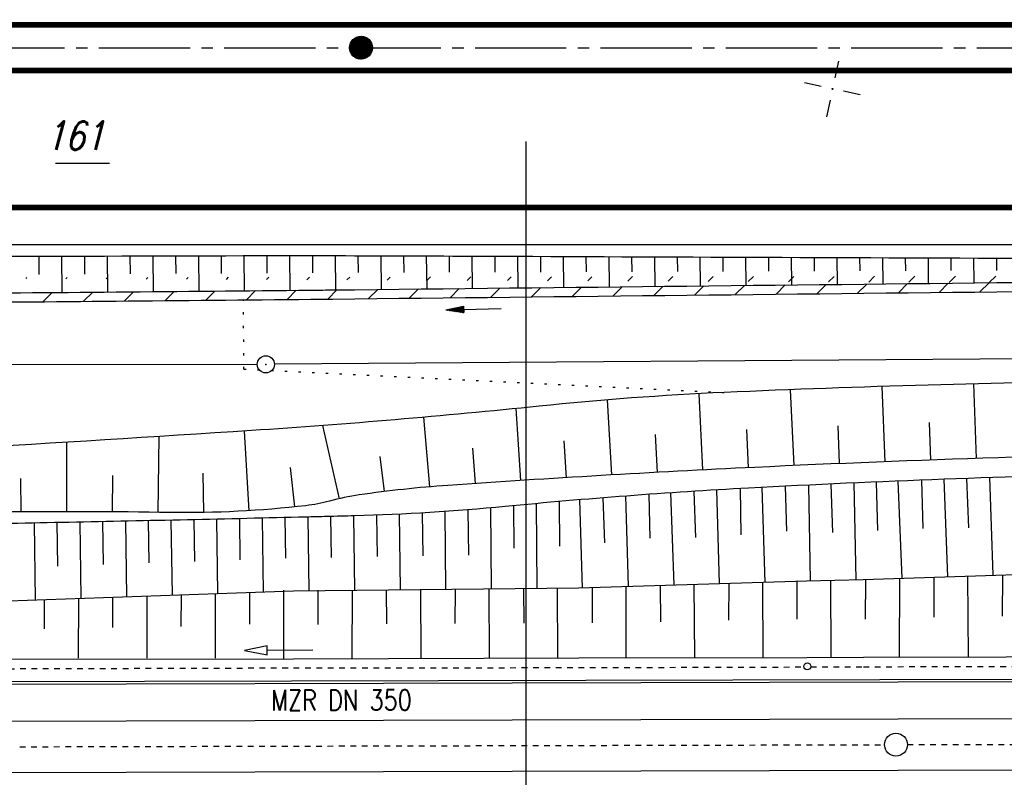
# Model space of a CAD drawing. Extents: x -134 to 1642, y -665 to 1050.
# Tile 31 of 88: x 695 to 782, y 150 to 217. Entities that reach past the tile are written whole.
import ezdxf

# ---------------------------------------------------------------- set-up
doc = ezdxf.new("R2010")
doc.units = 0
doc.header["$LTSCALE"] = 2
doc.header["$MEASUREMENT"] = 0
for name, pattern in [('ACAD_ISO03W100', [0.5, 0.25, -0.25]), ('ACAD_ISO05W100', [0.5, 0.25, -0.25]), ('ACHSE', [5.5, 4, -0.5, 0.5, -0.5]), ('AUSGEZOGEN', [0]), ('PUNKTX2_STR', [0.6, 0.1, -0.5])]:
    doc.linetypes.add(name, pattern=pattern)
doc.layers.get('0').update_dxf_attribs({"color": 8, "linetype": 'AUSGEZOGEN'})
for name, color, linetype in [('ACHSETOP', 250, 'ACHSE'), ('Bahnachse', 7, 'CONTINUOUS'), ('BOESCHG', 8, 'AUSGEZOGEN'), ('Boeschungen', 15, 'CONTINUOUS'), ('FBRTOP', 8, 'AUSGEZOGEN'), ('FLSTNR-BAB', 7, 'AUSGEZOGEN'), ('Gleisachsen', 7, 'CONTINUOUS'), ('GRENZL-BAB', 7, 'AUSGEZOGEN'), ('GRENZP-BAB', 7, 'AUSGEZOGEN'), ('HEKT_B', 250, 'CONTINUOUS'), ('Kabelanlagen', 15, 'CONTINUOUS'), ('NETZ', 250, 'AUSGEZOGEN'), ('NUTZUNG', 8, 'PUNKTX2_STR'), ('NZ', 8, 'AUSGEZOGEN'), ('PFEILTOP', 8, 'AUSGEZOGEN'), ('Rinne', 200, 'CONTINUOUS'), ('Tiefenentwaesserung', 15, 'CONTINUOUS')]:
    doc.layers.add(name, color=color, linetype=linetype)
doc.styles.add('ROMANS', font='romans.shx', dxfattribs={"width": 0.8})
pattern_1 = [(45, (0, 0), (-1.767766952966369, 1.767766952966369), [])]

# ---------------------------------------------------------------- blocks, each defined once
blk = doc.blocks.new('IKR')
at = {"color": 0}
for p, q in [((0, 1), (0, 2.5)), ((-2.5, 0), (-1, 0)), ((1, 0), (2.5, 0)), ((0, -2.5), (0, -1))]:
    blk.add_line(p, q, dxfattribs=at)
blk.add_circle((0, 0), 0.05, dxfattribs=at)
blk.add_point((0, 0), dxfattribs=at)
blk = doc.blocks.new('*X17')
at = {"color": 0}
for p, q in [((212.2338378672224, 257.3935923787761), (213.2417524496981, 258.4015069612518)), ((212.2358318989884, 257.4662970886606), (213.1690477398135, 258.3995129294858)), ((212.2367523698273, 257.3257962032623), (213.3095486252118, 258.3985924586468)), ((212.2437289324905, 257.2620620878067), (213.3732827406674, 258.3916158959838)), ((212.2440325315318, 257.5452083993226), (213.0901364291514, 258.3913122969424)), ((212.2541807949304, 257.201803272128), (213.4335415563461, 258.3811640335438)), ((212.2606187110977, 257.6325052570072), (213.0028395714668, 258.3747261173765)), ((212.2676832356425, 257.1445950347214), (213.4907497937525, 258.3676615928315)), ((212.283919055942, 257.0901201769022), (213.5452246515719, 258.3514257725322)), ((212.2898237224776, 257.732420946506), (212.9029238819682, 258.3455211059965)), ((212.3026459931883, 257.0381364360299), (213.5972083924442, 258.3326988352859)), ((212.3236761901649, 256.9884559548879), (213.6468888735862, 258.3116686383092)), ((212.3425626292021, 257.8558705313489), (212.7794742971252, 258.2927821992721)), ((212.3468627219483, 256.9409318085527), (213.6944130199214, 258.2884821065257)), ((212.3720904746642, 256.8954488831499), (213.7398959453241, 258.2632543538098)), ((212.3992698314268, 256.8519175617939), (213.7834272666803, 258.2360749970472)), ((212.4283322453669, 256.8102692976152), (213.8250755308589, 258.2070125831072)), ((212.4592271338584, 256.7704535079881), (213.864891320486, 258.1761176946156)), ((212.4919197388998, 256.7324354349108), (213.9029093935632, 258.1434250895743)), ((212.5263897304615, 256.6961947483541), (213.9391500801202, 258.1089550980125)), ((212.5626304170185, 256.6617247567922), (213.9736200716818, 258.0727144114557)), ((212.6006484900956, 256.6290321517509), (214.0063126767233, 258.0346963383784)), ((212.6404642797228, 256.5981372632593), (214.0372075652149, 257.9948805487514)), ((212.6821125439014, 256.5690748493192), (214.0662699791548, 257.9532322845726)), ((212.7256438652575, 256.5418954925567), (214.0934493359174, 257.9097009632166)), ((212.7711267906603, 256.5166677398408), (214.1186770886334, 257.8642180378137)), ((212.8186509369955, 256.4934812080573), (214.1418636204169, 257.8166938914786)), ((212.8683314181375, 256.4724510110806), (214.1628938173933, 257.7670134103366)), ((212.9203151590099, 256.4537240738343), (214.1816207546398, 257.7150296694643)), ((212.9747900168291, 256.437488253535), (214.1978565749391, 257.6605548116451)), ((213.0319982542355, 256.4239858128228), (214.2113590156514, 257.6033465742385)), ((213.0922570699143, 256.4135339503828), (214.2218108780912, 257.5430877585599)), ((213.1559911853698, 256.4065573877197), (214.2287874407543, 257.4793536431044)), ((213.2237873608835, 256.4036428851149), (214.2317019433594, 257.4115574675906)), ((213.2964920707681, 256.4056369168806), (214.2297079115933, 257.3388527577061)), ((213.3754033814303, 256.4138375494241), (214.22150727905, 257.2599414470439)), ((213.4627002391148, 256.43042372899), (214.2049210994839, 257.1726445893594)), ((213.5626159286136, 256.4596287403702), (214.1757160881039, 257.0727288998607)), ((213.6860655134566, 256.5123676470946), (214.1229771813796, 256.9492793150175))]:
    blk.add_line(p, q, dxfattribs=at)
blk = doc.blocks.new('SRMAST2')
at = {"color": 0}
blk.add_circle((0, 0), 0.9989724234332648, dxfattribs=at)
blk.add_point((0, 0), dxfattribs=at)
blk.add_blockref('*X17', (-213.2327699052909, -257.4025749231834))
blk = doc.blocks.new('GST')
at = {"color": 0}
blk.add_circle((0, 0), 0.75, dxfattribs=at)
blk.add_point((0, 0), dxfattribs=at)
blk = doc.blocks.new('PFEIL2')
at = {"color": 0}
for p, q in [((0.8796887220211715, 0.0024565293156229), (-2.401395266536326, -0.0115320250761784)), ((0.8808543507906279, -0.2709205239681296), (0.8785230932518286, 0.2758335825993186)), ((0.8785230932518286, 0.2758335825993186), (2.42908935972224, 0.0090619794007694)), ((0.9110887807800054, 0.2702307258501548), (0.878570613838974, 0.2646884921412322)), ((0.9651190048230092, 0.2609349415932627), (0.8786494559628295, 0.2461975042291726)), ((1.019149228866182, 0.2516391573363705), (0.8787282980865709, 0.2277065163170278)), ((1.073179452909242, 0.24234337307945), (0.8788071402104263, 0.2092155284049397)), ((1.127209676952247, 0.2330475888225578), (0.8788859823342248, 0.1907245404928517)), ((1.18123990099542, 0.2237518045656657), (0.8789648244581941, 0.1722335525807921)), ((1.235270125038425, 0.2144560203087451), (0.8790436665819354, 0.1537425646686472)), ((1.289300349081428, 0.2051602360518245), (0.8791225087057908, 0.1352515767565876)), ((1.34333057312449, 0.195864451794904), (0.8792013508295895, 0.1167605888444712)), ((1.397360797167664, 0.1865686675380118), (0.8792801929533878, 0.0982696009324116)), ((1.451391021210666, 0.1772728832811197), (0.8793590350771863, 0.0797786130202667)), ((1.505421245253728, 0.1679770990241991), (0.8794378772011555, 0.0612876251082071)), ((1.559451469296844, 0.1586813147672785), (0.8795167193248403, 0.0427966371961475)), ((1.613481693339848, 0.1493855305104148), (0.8795955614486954, 0.024305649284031)), ((1.66751191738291, 0.140089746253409), (0.8796744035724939, 0.005814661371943)), ((1.721542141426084, 0.1307939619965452), (0.8797532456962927, -0.0126763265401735)), ((1.775572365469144, 0.1214981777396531), (0.8798320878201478, -0.0311673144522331)), ((1.82960258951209, 0.1122023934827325), (0.8799109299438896, -0.0496583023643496)), ((1.883632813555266, 0.1029066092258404), (0.8799897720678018, -0.0681492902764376)), ((1.937663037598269, 0.0936108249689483), (0.8800686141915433, -0.08664027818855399)), ((1.991693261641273, 0.0843150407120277), (0.8801474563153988, -0.105131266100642)), ((2.045723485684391, 0.0750192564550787), (0.8802262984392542, -0.1236222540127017)), ((2.099753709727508, 0.0657234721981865), (0.8803051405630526, -0.1421132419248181)), ((2.153783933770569, 0.056427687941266), (0.8803839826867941, -0.1606042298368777)), ((2.207814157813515, 0.0471319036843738), (0.8804628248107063, -0.1790952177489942)), ((2.26184438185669, 0.0378361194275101), (0.8805416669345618, -0.1975862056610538)), ((2.315874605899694, 0.0285403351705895), (0.8806205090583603, -0.2160771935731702)), ((2.36990482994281, 0.0192445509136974), (0.8806993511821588, -0.2345681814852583)), ((2.423935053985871, 0.009948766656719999), (0.8807781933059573, -0.2530591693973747)), ((2.42908935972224, 0.0090619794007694), (0.8808543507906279, -0.2709205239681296))]:
    blk.add_line(p, q, dxfattribs=at)

msp = doc.modelspace()

# ---------------------------------------------------------------- hatches: boundary and pattern name
at = {"layer": 'Rinne'}
h = msp.add_hatch(dxfattribs=at)
h.set_pattern_fill('ANSI31', color=256, scale=20, style=0)
h.set_pattern_definition(pattern_1)
edge = h.paths.add_edge_path()
edge.add_arc((275.3678679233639, -21751.93460440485), 21947.71160311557, 89.37835797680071, 89.45558254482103, ccw=False)
edge.add_arc((441.1643894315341, -6471.326879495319), 6666.204448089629, 89.23823455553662, 89.37835802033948, ccw=False)
edge.add_arc((-14330.56611804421, -1117453.652150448), 1117746.728571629, 89.23636225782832, 89.23823455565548, ccw=False)
edge.add_arc((523.4268695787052, -3023.765735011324), 3217.853735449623, 89.20146436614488, 89.23635939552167, ccw=False)
edge.add_arc((555.1156307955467, -750.2106921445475), 944.0778646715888, 86.9472946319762, 89.20146436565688, ccw=False)
edge.add_arc((625.8602380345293, 576.3278124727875), 384.3457137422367, 266.9472946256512, 270.4805115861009)
edge.add_arc((580.8616385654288, 5941.795496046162), 5750.002089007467, 270.4805115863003, 270.6623839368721)
edge.add_arc((762.6420439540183, -9781.389322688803), 9974.233503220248, 90.5242944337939, 90.66238403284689, ccw=False)
edge.add_arc((2442.172865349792, -193318.2257054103), 193518.7543507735, 90.51436532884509, 90.52429443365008, ccw=False)
edge.add_arc((253.3757976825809, 50487.93959450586), 50297.23583619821, 270.5143658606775, 270.5338414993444)
edge.add_arc((717.2500363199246, 702.9996285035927), 510.1348287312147, 270.5338414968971, 270.6271230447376)
edge.add_arc((-30540.73757249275, 2856402.628893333), 2856380.831196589, 270.6271245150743, 270.6283711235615)
edge.add_arc((769.6357830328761, 1592.380748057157), 1398.888627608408, 270.6283711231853, 270.9931067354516)
edge.add_arc((599.0672332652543, 11432.08814703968), 11240.07429437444, 270.9931067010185, 271.1217788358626)
edge.add_arc((275.3876470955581, -21749.98064170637), 21944.95754141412, 89.37835799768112, 89.45558852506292, ccw=False)
edge.add_arc((441.1524745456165, -6472.292854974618), 6666.370496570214, 89.23823424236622, 89.37835798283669, ccw=False)
edge.add_arc((-14329.55996607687, -1117377.591710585), 1117669.861477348, 89.23636218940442, 89.23823424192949, ccw=False)
edge.add_arc((523.3987459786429, -3025.407969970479), 3218.696199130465, 89.20147597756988, 89.2363606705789, ccw=False)
edge.add_arc((555.0968933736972, -751.1464296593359), 944.2137687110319, 86.94729208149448, 89.20147597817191, ccw=False)
edge.add_arc((625.8522091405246, 575.5917610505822), 384.4097827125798, 266.9472920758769, 270.4804910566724)
edge.add_arc((580.8487549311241, 5941.867590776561), 5750.874316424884, 270.4804910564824, 270.6623925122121)
edge.add_arc((762.6798347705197, -9785.497690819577), 9977.542045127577, 90.52429330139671, 90.66239254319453, ccw=False)
edge.add_arc((2442.713838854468, -193377.7176431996), 193577.448747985, 90.51436665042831, 90.52429330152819, ccw=False)
edge.add_arc((253.3886123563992, 50486.67402724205), 50296.77020461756, 270.5143669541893, 270.533840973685)
edge.add_arc((717.25790503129, 702.2158528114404), 510.1510138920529, 270.5338409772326, 270.6271218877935)
edge.add_arc((-30543.47555988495, 2856652.630926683), 2856631.648222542, 270.6271245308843, 270.6283710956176)
edge.add_arc((769.6457799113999, 1591.700707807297), 1399.00851867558, 270.628371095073, 270.9931066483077)
edge.add_arc((599.0682537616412, 11431.92546175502), 11240.71161827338, 270.9931067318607, 271.1217807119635)
h = msp.add_hatch(dxfattribs=at)
h.set_pattern_fill('ANSI31', color=256, scale=20, style=0)
h.set_pattern_definition(pattern_1)
edge = h.paths.add_edge_path()
edge.add_arc((639.2643398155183, -229.8617513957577), 468.993803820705, 97.56044782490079, 98.52490022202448, ccw=False)
edge.add_arc((578.7841899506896, 225.8151636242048), 9.320768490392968, 90.71516047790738, 97.56044783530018, ccw=False)
edge.add_arc((667.4490428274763, -6877.28716593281), 7112.976458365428, 90.45385761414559, 90.71516047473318, ccw=False)
edge.add_arc((644.0436065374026, -3922.606089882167), 4158.202680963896, 90.11210067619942, 90.45385757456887, ccw=False)
edge.add_arc((2970.465617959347, -1192978.70338411), 1193216.57582837, 90.10896587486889, 90.11210067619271, ccw=False)
edge.add_arc((709.2209362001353, -3986.094215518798), 4221.816426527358, 90.05626458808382, 90.10896572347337, ccw=False)
edge.add_line((705.0751033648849, 235.7201753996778), (793.2751699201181, 235.8050824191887))
edge.add_arc((682.6151214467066, 115104.4268883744), 114868.6751087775, 270.0551965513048, 270.0832469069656)
edge.add_arc((860.1125644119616, -7060.434819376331), 7296.315544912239, 89.9719488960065, 90.08324695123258, ccw=False)
edge.add_arc((863.6815043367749, 229.3024668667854), 6.577385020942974, 80.49913296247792, 89.97194889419, ccw=False)
edge.add_arc((850.9185189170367, 153.0409627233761), 83.89950870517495, 77.84959608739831, 80.49913297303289, ccw=False)
edge.add_arc((867.5223225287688, 230.1597233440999), 5.013581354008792, 71.90569353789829, 77.84959608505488, ccw=False)
edge.add_arc((858.9327271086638, 203.8709771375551), 32.67003316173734, 69.57810596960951, 71.90569351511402, ccw=False)
edge.add_arc((639.2640555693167, -229.5569551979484), 469.4922207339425, 97.56044782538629, 98.52873659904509, ccw=False)
edge.add_arc((578.729000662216, 226.5336320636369), 9.401885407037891, 90.71400696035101, 97.56044784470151, ccw=False)
edge.add_arc((667.8949489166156, -6928.253831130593), 7164.744938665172, 90.453857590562, 90.714006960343, ccw=False)
edge.add_arc((644.0263692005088, -3915.105278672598), 4151.501850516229, 90.11209794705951, 90.4538576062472, ccw=False)
edge.add_arc((2972.637983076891, -1194119.305018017), 1194357.979529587, 90.10896587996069, 90.1120979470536, ccw=False)
edge.add_arc((709.2161933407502, -3982.002509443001), 4218.524717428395, 90.05626473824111, 90.10896563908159, ccw=False)
edge.add_line((705.0735819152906, 236.5201739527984), (793.2743997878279, 236.6050820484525))
edge.add_arc((681.7069848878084, 116046.7031343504), 115810.1517923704, 270.0551967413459, 270.0829776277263)
edge.add_arc((860.3404087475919, -7298.993251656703), 7535.673945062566, 89.9740699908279, 90.08297773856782, ccw=False)
edge.add_arc((863.7477431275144, 229.9615104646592), 6.718411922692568, 80.49913298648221, 89.97406998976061, ccw=False)
edge.add_arc((850.5714833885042, 151.2306059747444), 86.54427955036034, 77.86198907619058, 80.49913296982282, ccw=False)
edge.add_arc((867.6804223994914, 230.7791582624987), 5.176669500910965, 71.90569352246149, 77.86198907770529, ccw=False)
edge.add_arc((858.8709711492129, 203.8175358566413), 33.54100474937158, 69.56659774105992, 71.9056935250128, ccw=False)

# ---------------------------------------------------------------- linework, layer by layer
at = {"layer": 'ACHSETOP'}
msp.add_lwpolyline([(25, 214.1313036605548), (100.3422764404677, 214.1310798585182), (250.3422899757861, 214.1317171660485), (450.3417013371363, 214.1313336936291), (625.3423913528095, 214.131249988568), (825.3418027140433, 214.1308665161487), (900.3422982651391, 214.1311851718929), (950, 214.1313961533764)], dxfattribs=at)
at = {"layer": 'Bahnachse', "linetype": 'ACAD_ISO05W100'}
for points in [[(695.4074468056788, 152.8411874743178), (771.2570623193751, 153.0230504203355)], [(773.2570565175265, 153.0278457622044), (834.1366937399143, 153.1732013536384)]]:
    msp.add_lwpolyline(points, dxfattribs=at)
at = {"layer": 'Bahnachse', "linetype": 'Continuous'}
msp.add_circle((772.2570594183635, 153.0254480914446), 0.9999999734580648, dxfattribs=at)
msp.add_arc((772.2570594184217, 153.0254480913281), 0.9999999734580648, 270.1068181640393, 270.1068181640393, dxfattribs=at)
at = {"layer": 'BOESCHG'}
for p, q in [((697.1152286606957, 194.2558178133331), (697.1008340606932, 195.8520593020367)), ((699.1295420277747, 192.6776008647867), (699.1008992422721, 195.8574879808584)), ((701.1152127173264, 194.279244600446), (701.100964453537, 195.8628844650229)), ((703.1293801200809, 192.7135879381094), (703.1010298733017, 195.8682487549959)), ((705.1151884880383, 194.3025659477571), (705.1010775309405, 195.8735808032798)), ((707.1292184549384, 192.7495542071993), (707.1009862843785, 195.8788802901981)), ((709.1150164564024, 194.3258922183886), (709.1008961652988, 195.8841475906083)), ((711.1290543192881, 192.7857990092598), (711.1008075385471, 195.8893827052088)), ((713.114845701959, 194.3493131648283), (713.1007202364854, 195.894585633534)), ((715.1288872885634, 192.8223619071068), (715.1006340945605, 195.8997563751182)), ((717.1146760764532, 194.3728287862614), (717.1005494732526, 195.9048949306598)), ((719.1287173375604, 192.8592429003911), (719.1004736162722, 195.9091825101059)), ((721.1145395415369, 194.3930149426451), (721.1004478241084, 195.9082272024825)), ((723.1285346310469, 192.8975857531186), (723.0956391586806, 195.9028603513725)), ((725.1121184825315, 194.4081868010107), (725.0958221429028, 195.8968966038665)), ((727.1282949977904, 192.9413696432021), (727.096009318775, 195.8905500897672)), ((729.1121879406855, 194.4235422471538), (729.096200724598, 195.8838208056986)), ((731.1280553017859, 192.9851591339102), (731.0963965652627, 195.8767087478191)), ((733.1122659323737, 194.4381349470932), (733.0965964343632, 195.8692139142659)), ((735.1278155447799, 193.0289542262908), (735.0968000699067, 195.8613790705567)), ((737.1123499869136, 194.4521812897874), (737.0970043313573, 195.853508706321)), ((739.1275757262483, 193.0727549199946), (739.0972081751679, 195.8456624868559)), ((741.112433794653, 194.466248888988), (741.0974117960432, 195.8378404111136)), ((743.1273358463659, 193.1165612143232), (743.0976152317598, 195.8300424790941)), ((745.1125172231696, 194.4803675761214), (745.0978185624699, 195.8222686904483)), ((747.1270959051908, 193.1603731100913), (747.0980215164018, 195.8145190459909)), ((749.1126000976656, 194.4945373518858), (749.0982242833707, 195.8067935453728)), ((751.1268559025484, 193.2041906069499), (751.0984267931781, 195.7990921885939)), ((753.1126825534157, 194.5087582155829), (753.098629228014, 195.7914149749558)), ((755.1266158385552, 193.2480137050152), (755.0988313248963, 195.7837619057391)), ((757.1127644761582, 194.5230301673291), (757.0990331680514, 195.7761329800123)), ((759.1263757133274, 193.2918424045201), (759.0992349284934, 195.7685281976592)), ((761.1128459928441, 194.5373532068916), (761.0994363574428, 195.7609475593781)), ((763.126135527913, 193.3356767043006), (763.0996375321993, 195.7533910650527)), ((765.1129269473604, 194.5517273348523), (765.0998384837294, 195.7458587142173)), ((767.1258952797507, 193.3795166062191), (767.100039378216, 195.7383505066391)), ((769.1130075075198, 194.5661525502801), (769.1002398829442, 195.7308664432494)), ((771.1256549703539, 193.4233621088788), (771.100440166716, 195.7234065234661)), ((773.1130875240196, 194.5806288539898), (773.1006402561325, 195.7159707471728)), ((775.1254145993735, 193.467213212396), (775.1008402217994, 195.7085591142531)), ((777.1131671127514, 194.5951562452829), (777.1010398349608, 195.7011716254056)), ((779.1251741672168, 193.5110699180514), (779.1012392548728, 195.693808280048)), ((781.1132461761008, 194.6097347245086), (781.1014384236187, 195.6864690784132)), ((762.9920310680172, 184.1471271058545), (763.2913720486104, 177.4916315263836)), ((771.0271420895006, 184.4280314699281), (771.2843180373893, 177.8270804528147)), ((779.0637891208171, 184.6505910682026), (779.279134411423, 178.1145221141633)), ((746.9315187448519, 183.2549252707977), (747.3125348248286, 176.671411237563)), ((754.9574856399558, 183.7953953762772), (755.3006203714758, 177.1074798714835)), ((738.920832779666, 182.4927932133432), (739.3274759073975, 176.1830459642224)), ((730.8252533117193, 181.7279216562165), (731.3466802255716, 175.6307378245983)), ((715.081298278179, 180.5225623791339), (715.505713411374, 173.535735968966)), ((721.9526882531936, 181.0030018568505), (723.4200942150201, 174.5864803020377)), ((759.1353681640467, 180.6442474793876), (759.295691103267, 177.3058970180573)), ((767.1484638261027, 180.9804790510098), (767.2875932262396, 177.665356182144)), ((775.1634461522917, 181.2606084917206), (775.2815104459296, 177.9768028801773)), ((707.5997637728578, 180.0410977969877), (707.5091879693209, 173.3956370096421)), ((743.1219423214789, 179.6656764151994), (743.3196056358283, 176.4337644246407)), ((751.124485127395, 180.2250908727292), (751.3062206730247, 176.8959838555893)), ((699.5046873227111, 179.5393976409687), (699.5094366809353, 173.4470334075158)), ((735.1267874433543, 179.0107241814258), (735.3361884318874, 175.9192585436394)), ((726.9850958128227, 178.290423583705), (727.3688650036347, 175.2127967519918)), ((719.1287238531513, 177.3188403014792), (719.4917582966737, 173.8662007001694)), ((695.4860706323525, 176.3629407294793), (695.509490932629, 173.429506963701)), ((703.529809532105, 176.6116830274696), (703.5094048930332, 173.4357432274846)), ((711.4517579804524, 176.8322278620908), (711.5089764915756, 173.3812861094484))]:
    msp.add_line(p, q, dxfattribs=at)
for points in [[(582.0256895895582, 193.8722614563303, -0.00603319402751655), (587.7286168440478, 194.6585505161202, -0.01665278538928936), (589.806043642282, 194.8494650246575, -0.001795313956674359), (603.8288195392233, 195.6179657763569, -0.01208826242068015), (605.9141057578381, 195.6742467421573, -0.002097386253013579), (617.4118163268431, 195.6582982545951, 0.002163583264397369), (628.5577553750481, 195.644313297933, 5.862199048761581e-05), (653.3146752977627, 195.7232804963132, -9.036850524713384e-05), (669.3735632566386, 195.7734836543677, -9.792488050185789e-05), (718.0434328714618, 195.9073063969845, -0.001325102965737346), (721.6401478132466, 195.9069594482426, -0.0002999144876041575), (734.179699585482, 195.8649957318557, 7.532308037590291e-05), (784.1087209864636, 195.6754800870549, 7.993492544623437e-06), (795.3878450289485, 195.6345474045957, 1.821349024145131e-06), (820.4912447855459, 195.5439389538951, 0.001683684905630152)], [(930.5611689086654, 193.3372819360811, -0.005729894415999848), (909.5464751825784, 190.2155558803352, -0.01833741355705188), (902.9386800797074, 189.5569639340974, -0.00185630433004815), (844.1043364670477, 186.0842110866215, -0.009597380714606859), (832.711317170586, 185.6733060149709, -0.00101112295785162), (820.26540033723, 185.48866543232, 0.001274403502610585), (810.3907710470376, 185.3369702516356, 0.002252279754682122), (775.085712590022, 184.5455008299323, 0.004444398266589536), (757.2009452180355, 183.9048172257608, 0.01465056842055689), (740.9535293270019, 182.7003852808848, -0.00942456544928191), (715.7209004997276, 180.5645163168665, -0.003909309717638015), (664.2814041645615, 177.5891000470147, -0.006128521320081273), (631.436550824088, 176.3501575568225, -0.001609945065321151), (597.8387204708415, 175.603275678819, 0.001441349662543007)], [(930.9468103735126, 187.5325256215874, 0.005258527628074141), (929.7077033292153, 187.4492199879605, 0.001252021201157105), (903.1751774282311, 185.3180630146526, 0.0006078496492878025), (889.0450041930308, 184.1301774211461, -0.0006195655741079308), (875.1826550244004, 182.9651358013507, -0.002897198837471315), (858.674337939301, 181.6945819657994, -0.00170876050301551), (830.6660274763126, 179.7982987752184, -0.012184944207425), (802.5693978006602, 178.6790416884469, 0.008018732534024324), (759.8657928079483, 177.3341435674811, 0.005513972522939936), (732.9662575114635, 175.7574185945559, 0.01897454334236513), (725.1785303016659, 174.9168349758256, 0.02944725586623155), (722.5797115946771, 174.3782681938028, -0.03684750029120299), (720.4956679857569, 173.9784192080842, -0.03288074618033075), (708.591718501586, 173.3808269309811, 0.01327897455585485), (679.1070749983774, 173.0571418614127, 0.001265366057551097), (648.2073925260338, 171.8184904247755, -0.002776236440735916), (634.1220641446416, 171.2964882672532, -0.002256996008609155), (596.063582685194, 170.2695508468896, -0.002157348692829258)], [(949.9999999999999, 185.7413624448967, 0.004374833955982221), (946.2232062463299, 185.6046077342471, 0.004247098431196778), (924.853282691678, 184.4615716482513, 0.00397199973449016), (902.026517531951, 182.8639445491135, 0.002214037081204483), (888.1486350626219, 181.7199457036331, -0.003130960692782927), (878.3334733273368, 180.9289690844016, -0.004019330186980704), (863.9934882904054, 179.9795269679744, -0.001710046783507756), (830.26557212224, 178.1343163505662, -0.00740259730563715), (793.6345508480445, 176.7992866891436, 0.007904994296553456), (759.332601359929, 175.5146293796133, 0.01108744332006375), (737.9712629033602, 173.9005475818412, -0.01797229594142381), (724.7779583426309, 173.0861372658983, -0.0001219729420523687), (722.3629468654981, 173.0246228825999, -0.0001596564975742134), (720.5179216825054, 172.9786668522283, -0.001169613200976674), (699.7291824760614, 172.5161577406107, 0.001180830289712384), (679.1377583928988, 172.0575771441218, 0.006250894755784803), (660.2216029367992, 171.3548960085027, -0.004535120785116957), (634.1528510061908, 170.2969275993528, -0.002257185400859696), (596.0898631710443, 169.269854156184, -0.002157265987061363)]]:
    msp.add_lwpolyline(points, format="xyb", dxfattribs=at)
at = {"layer": 'Boeschungen', "linetype": 'Continuous'}
for p, q in [((710.7514970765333, 169.0950219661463), (710.7006105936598, 172.7481247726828)), ((712.7910285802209, 166.2710098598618), (712.7001749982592, 172.7933210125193)), ((714.7499789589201, 169.2318568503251), (714.6997268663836, 172.8394172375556)), ((716.7895104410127, 166.4078462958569), (716.6992661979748, 172.8864134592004)), ((718.7484282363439, 169.3710324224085), (718.6987929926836, 172.9343096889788)), ((720.78849210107, 166.5088025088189), (720.6983072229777, 172.9831079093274)), ((722.7479224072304, 169.4351958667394), (722.6978050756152, 173.0330818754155)), ((696.79706281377, 165.7264153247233), (696.7033377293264, 172.4548695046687)), ((698.756051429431, 168.6845173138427), (698.7029642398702, 172.4956072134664)), ((700.7955829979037, 165.8605005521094), (700.7026005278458, 172.5356430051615)), ((702.7545333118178, 168.8213521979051), (702.7022276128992, 172.5763394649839)), ((704.7940648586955, 165.9973369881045), (704.7018421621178, 172.6179358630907)), ((706.7530151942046, 168.9581870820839), (706.7014441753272, 172.6604322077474)), ((708.7925467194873, 166.1341734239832), (708.7010336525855, 172.7038285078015)), ((700.571828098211, 160.6168986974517), (700.5808132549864, 165.8531506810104)), ((703.5764086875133, 163.283786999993), (703.5809937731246, 165.9558231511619)), ((706.5718191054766, 160.606603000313), (706.5811742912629, 166.0584956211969)), ((709.5765847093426, 163.3813116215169), (709.5813548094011, 166.1611680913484)), ((712.5718101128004, 160.5963073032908), (712.5815353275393, 166.2638405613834)), ((715.5769380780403, 163.5821881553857), (715.5817158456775, 166.3665130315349)), ((718.5718011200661, 160.586011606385), (718.5820660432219, 166.5680690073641)), ((721.5769290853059, 163.5718924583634), (721.5820615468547, 166.5629211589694)), ((697.5762326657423, 163.1862623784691), (697.5806327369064, 165.7504782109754))]:
    msp.add_line(p, q, dxfattribs=at)
for points in [[(774.4940967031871, 176.2164001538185), (774.6164676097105, 171.98080042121)], [(776.8015804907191, 167.7348902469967), (776.4881685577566, 176.2928985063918)], [(778.4341099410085, 176.3640119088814), (778.6258575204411, 172.0381661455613)], [(780.7758572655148, 167.9014885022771), (780.4798351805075, 176.435003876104)], [(756.7764059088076, 167.1577516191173), (756.5564105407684, 175.3586615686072)], [(758.5879244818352, 175.4743661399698), (758.6570499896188, 171.4100846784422)], [(760.7895001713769, 167.2466495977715), (760.5165270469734, 175.5770772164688)], [(762.5272529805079, 175.6801654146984), (762.6560137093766, 171.7519474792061)], [(764.7637767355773, 167.4132468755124), (764.6214202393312, 175.7835574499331)], [(766.5576492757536, 175.875545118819), (766.6801224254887, 171.639843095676)], [(768.7658453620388, 167.4715791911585), (768.5860721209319, 175.9681969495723)], [(770.519724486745, 176.052980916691), (770.6423030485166, 171.8101482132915)], [(772.7889779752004, 167.6276699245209), (772.4606427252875, 176.1346104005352)], [(744.7774196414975, 166.7584079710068), (744.5393514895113, 174.4983452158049)], [(746.5375669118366, 174.6622937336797), (746.6821857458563, 170.7264911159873)], [(748.8005088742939, 166.915909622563), (748.5575025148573, 174.8195431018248)], [(750.5863734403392, 174.9689127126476), (750.6662665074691, 171.1200430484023)], [(752.8125668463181, 167.0375866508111), (752.516109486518, 175.103016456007)], [(754.5256872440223, 175.2344192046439), (754.6749509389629, 171.1748837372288)], [(689.3478504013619, 165.5984671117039), (694.4123016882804, 165.6420512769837), (719.4031146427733, 166.4972893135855), (744.4247019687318, 166.7832502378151), (764.400533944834, 167.3892370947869), (769.3839587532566, 167.4918502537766), (794.423656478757, 168.3365346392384), (819.4123311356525, 170.3686231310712), (834.4047333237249, 170.8719784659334), (844.3753198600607, 171.3321524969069), (869.4053029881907, 172.8438528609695), (894.4134068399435, 173.5419093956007), (904.3869839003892, 173.5411094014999), (919.3823027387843, 173.5835086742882), (933.7507131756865, 173.6293851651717)], [(734.7104325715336, 173.6105766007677), (734.7581832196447, 169.6333130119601)], [(736.7838126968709, 166.6906147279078), (736.7251114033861, 173.782825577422)], [(738.7248059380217, 173.97372529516), (738.755499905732, 170.2657084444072)], [(740.7858811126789, 166.7489460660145), (740.724523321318, 174.1621443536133)], [(742.7244222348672, 174.3421960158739), (742.7566479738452, 170.4372045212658)], [(724.7881039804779, 166.5645157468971), (724.6972888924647, 173.0840634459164)], [(726.7104265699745, 173.1459969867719), (726.7540461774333, 169.5166493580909)], [(728.7901723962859, 166.6228470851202), (728.7108568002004, 173.2293919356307)], [(730.7109781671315, 173.3345987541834), (730.7561148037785, 169.5749816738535)], [(732.7817069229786, 166.6322904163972), (732.7125980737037, 173.4617695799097)], [(772.5785977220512, 160.6960827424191), (772.5828929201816, 167.6209357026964)], [(775.5652834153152, 167.6943827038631), (775.5823401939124, 164.2126745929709)], [(778.6095002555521, 160.6961461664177), (778.5582089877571, 167.8167184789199)], [(781.5894503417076, 167.8796395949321), (781.5854431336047, 164.3001730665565)], [(736.5953288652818, 160.5935411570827), (736.5777276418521, 166.6838805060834)], [(739.598514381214, 166.697915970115), (739.6125051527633, 163.6771971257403)], [(742.587897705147, 160.6321506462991), (742.5808303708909, 166.7713780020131)], [(745.6016171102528, 166.7854134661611), (745.6050737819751, 163.7158056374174)], [(748.5804663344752, 160.6707591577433), (748.594537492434, 166.9077299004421)], [(751.5768536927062, 166.9811929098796), (751.6081767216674, 163.8033041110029)], [(754.6113559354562, 160.6499723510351), (754.5697782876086, 167.1035288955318)], [(757.60109491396, 167.1664337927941), (757.5629357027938, 163.9442312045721)], [(760.6040504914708, 160.6734980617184), (760.5834111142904, 167.2398968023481)], [(763.5763354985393, 167.3622318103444), (763.5760591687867, 164.0223183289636)], [(766.5860280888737, 160.6817189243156), (766.5587259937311, 167.435678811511)], [(769.589968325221, 167.4985997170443), (769.5684157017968, 164.0414222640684)], [(724.5717921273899, 160.5757159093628), (724.5820570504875, 166.5577733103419)], [(727.553913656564, 166.5823323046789), (727.5784754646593, 163.6104934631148)], [(730.6132529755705, 160.6038100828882), (730.5851590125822, 166.6452719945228)], [(733.6059043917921, 166.659295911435), (733.5710814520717, 163.6490949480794)], [(684.4443662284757, 160.4701944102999), (689.4127038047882, 160.479311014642), (694.434450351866, 160.5225276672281), (719.4033796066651, 160.5641013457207), (744.4317730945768, 160.6440404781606), (764.4383786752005, 160.6807514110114), (769.4006652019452, 160.6856221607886), (794.4290173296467, 160.7655497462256), (819.397988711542, 160.8071337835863), (834.3933818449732, 160.8495170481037), (844.4263398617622, 160.8870615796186), (869.3953112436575, 160.9286456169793), (894.4236635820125, 161.0085741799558), (904.397236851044, 161.007756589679), (919.3926299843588, 161.0501398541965), (944.4209821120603, 161.1300674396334), (950, 161.136993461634)]]:
    msp.add_lwpolyline(points, dxfattribs=at)
at = {"layer": 'FBRTOP', "const_width": 0.4999999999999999}
for points in [[(25, 216.1313036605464, -8.510155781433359e-07), (50.34217933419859, 216.1312283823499, 1.393367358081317e-06), (100.3422823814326, 216.1310798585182, 2.216225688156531e-06), (175.3422819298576, 216.1313985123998, -2.435680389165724e-06), (250.3422814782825, 216.1317171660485, -6.473618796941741e-07), (350.3419933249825, 216.131525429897, 5.975095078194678e-07), (450.3417051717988, 216.1313336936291), (625.3423923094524, 216.131249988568), (825.3418065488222, 216.1308665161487, 1.612584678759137e-06), (841.4134456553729, 216.130887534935, 4.398013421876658e-07), (900.3422897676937, 216.1311851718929)], [(25, 212.1313036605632, -8.510093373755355e-07), (50.34217908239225, 212.1312283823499, 1.393365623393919e-06), (100.3422704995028, 212.1310798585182, 2.216227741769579e-06), (175.342284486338, 212.1313985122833, -2.435680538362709e-06), (250.3422984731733, 212.1317171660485, -6.473620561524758e-07), (350.3419979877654, 212.1315254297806, 5.975098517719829e-07), (450.3416975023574, 212.1313336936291), (625.3423903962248, 212.1312499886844), (825.3417988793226, 212.1308665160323, 1.562711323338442e-06), (841.4134855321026, 212.130885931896, 4.261982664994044e-07), (900.3423067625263, 212.1311851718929)]]:
    msp.add_lwpolyline(points, format="xyb", dxfattribs=at)
msp.add_lwpolyline([(25.00000000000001, 200.1313036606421), (100.3422348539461, 200.1310798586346), (250.3423494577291, 200.1317171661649), (450.341674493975, 200.1313336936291), (625.3423846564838, 200.131249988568), (825.341775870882, 200.1308665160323), (900.3423577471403, 200.1311851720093)], dxfattribs=at)
at = {"layer": 'FBRTOP'}
msp.add_lwpolyline([(500.9396396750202, 196.8813094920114), (625.3423831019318, 196.8812499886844), (818.4734989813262, 196.8808796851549)], dxfattribs=at)
at = {"layer": 'FLSTNR-BAB'}
msp.add_line((698.5570393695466, 204.0053950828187), (703.2662989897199, 204.0053950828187), dxfattribs=at)
at = {"layer": 'Gleisachsen', "linetype": 'Continuous'}
for p, q in [((684.4541144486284, 155.06712928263), (831.5486390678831, 155.4198145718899)), ((684.4533618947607, 150.5671145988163), (831.447524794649, 150.9195592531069))]:
    msp.add_line(p, q, dxfattribs=at)
at = {"layer": 'GRENZL-BAB'}
for p, q in [((899.44, 187.686), (717.7410000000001, 186.373)), ((716.2410000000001, 186.367), (572.0409999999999, 186.172))]:
    msp.add_line(p, q, dxfattribs=at)
at = {"layer": 'Kabelanlagen', "linetype": 'Continuous'}
for p, q in [((684.4458185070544, 158.5271192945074), (950, 159.1638326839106)), ((684.4463220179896, 158.3171199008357), (950, 158.9538320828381))]:
    msp.add_line(p, q, dxfattribs=at)
at = {"layer": 'NUTZUNG'}
for q in [(715.031374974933, 192.0224331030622), (757.2009452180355, 183.9048172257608)]:
    msp.add_line((715.057548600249, 185.9510670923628), q, dxfattribs=at)
at = {"layer": 'NZ'}
msp.add_line((739.7805924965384, 205.9153015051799), (739.7803294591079, 68.72820803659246), dxfattribs=at)
at = {"layer": 'Rinne', "flags": 128}
for points in [[(483.9091880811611, 194.7862242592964, -0.0003369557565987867), (513.4892842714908, 194.4852130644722, -0.000611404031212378), (529.7910672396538, 194.2884001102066, -8.169440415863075e-06), (566.3132923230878, 193.8022001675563, -0.0001522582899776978), (568.2728897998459, 193.775484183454, -0.009835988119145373), (605.392077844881, 192.527497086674, 0.01541778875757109), (629.08351914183, 191.9956148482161, 0.0007935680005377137), (647.3346704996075, 192.1776513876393, -0.0006025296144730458), (671.3724570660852, 192.4265889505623, -4.332389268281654e-05), (704.9070223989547, 192.7305551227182, 8.49785048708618e-05), (722.0030426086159, 192.8869425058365, 0.0004070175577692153), (722.8335351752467, 192.8953567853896, 5.439355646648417e-06), (784.9772899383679, 193.576247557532, 0.001591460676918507), (793.8814808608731, 193.7022508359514, 0.0005614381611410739), (819.1196005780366, 194.1680948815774)], [(483.9005084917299, 193.986271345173, -0.0003369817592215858), (513.4791752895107, 193.6852762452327, -0.0006114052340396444), (529.7813963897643, 193.4884579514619, -8.168370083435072e-06), (566.2963251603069, 193.002355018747, -0.0001522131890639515), (568.255855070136, 192.9756401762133, -0.009836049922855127), (605.3806199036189, 191.727468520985, 0.01541771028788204), (629.075889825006, 191.1954955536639, 0.0007936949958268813), (647.3327309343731, 191.3775869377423, -0.000602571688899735), (671.3801701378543, 191.6266260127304, -4.331318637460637e-05), (704.9166168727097, 191.9306092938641, 8.497143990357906e-05), (722.0110574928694, 192.086982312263, 0.0004070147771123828), (722.8415707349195, 192.0953967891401, 5.439164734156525e-06), (784.9886009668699, 192.7763234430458, 0.001591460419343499), (793.8935535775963, 192.9023374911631, 0.0005614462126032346), (819.1334662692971, 193.3682150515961)]]:
    msp.add_lwpolyline(points, format="xyb", dxfattribs=at)
at = {"layer": 'Tiefenentwaesserung', "linetype": 'Continuous'}
msp.add_lwpolyline([(721.1076651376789, 161.3189868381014), (717.107753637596, 161.2923947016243), (717.105094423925, 161.6923858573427), (715.1077978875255, 161.2790986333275), (717.1104128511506, 160.8924035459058), (717.1077536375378, 161.2923947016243)], dxfattribs=at)
at = {"layer": 'Tiefenentwaesserung', "linetype": 'ACAD_ISO03W100'}
for points in [[(689.7782673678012, 159.6714926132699), (694.4358409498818, 159.6850258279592), (719.4278607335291, 159.7576404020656), (744.4170861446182, 159.7803230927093), (764.1823983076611, 159.8377539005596)], [(764.774988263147, 159.8394757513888), (769.4090690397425, 159.8529407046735), (784.5058682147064, 159.8968065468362)]]:
    msp.add_lwpolyline(points, dxfattribs=at)
at = {"layer": 'Tiefenentwaesserung', "linetype": 'Continuous'}
msp.add_circle((764.4785567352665, 159.8856097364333), 0.2999999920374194, dxfattribs=at)

# ---------------------------------------------------------------- block references
at = {"layer": 'GRENZP-BAB'}
msp.add_blockref('GST', (716.9910000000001, 186.368), dxfattribs=at)
at = {"layer": 'HEKT_B', "rotation": 77.841165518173}
msp.add_blockref('SRMAST2', (725.341608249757, 214.1311635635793), dxfattribs=at)
at = {"layer": 'NETZ', "rotation": 167.8411}
msp.add_blockref('IKR', (766.686, 210.519), dxfattribs=at)
at = {"layer": 'PFEILTOP', "rotation": 181.1567797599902}
msp.add_blockref('PFEIL2', (735.2176577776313, 191.2038641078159), dxfattribs=at)

# ---------------------------------------------------------------- texts
at = {"layer": 'FLSTNR-BAB', "style": 'ROMANS', "oblique": 15, "width": 0.8}
msp.add_text('161', height=2.5, dxfattribs=at).set_placement((697.6669740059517, 205.1719179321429))
at = {"layer": 'Tiefenentwaesserung', "linetype": 'Continuous', "style": 'ROMANS', "oblique": 6.452545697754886e-07, "width": 0.8}
msp.add_text('MZR DN 350', height=1.8, rotation=0.1392615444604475, dxfattribs=at).set_placement((717.4538913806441, 156.0142470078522))

doc.saveas('drawing.dxf')
